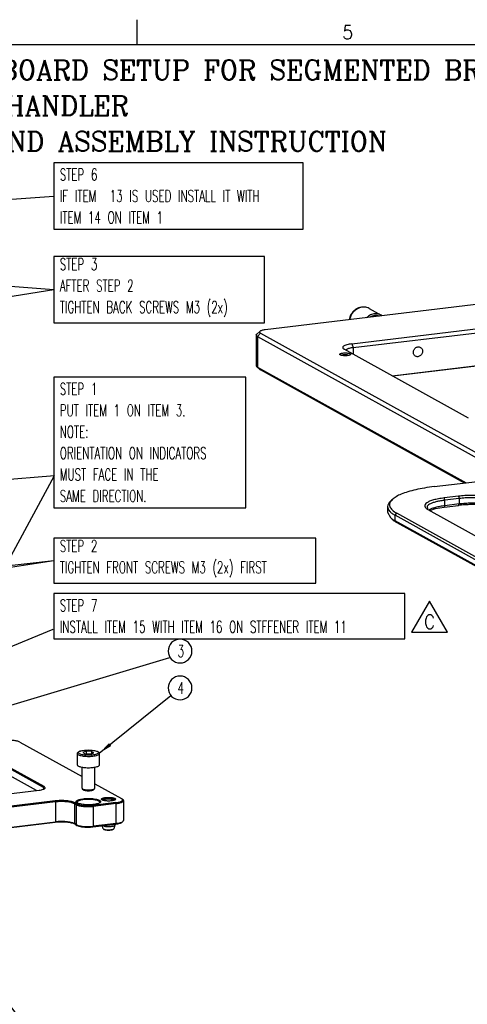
# Model space of a CAD drawing. Header units: inches. Extents: x -399 to 442, y -299 to 295.
# Tile 58 of 134: x -8 to 105, y 46 to 295. Entities that reach past the tile are written whole.
import ezdxf

# ---------------------------------------------------------------- set-up
doc = ezdxf.new("R2010")
doc.units = ezdxf.units.IN
doc.layers.add('1', color=7, linetype='Continuous')
doc.styles.add('CONVERTER_11', font='txt.shx', dxfattribs={"width": 0.9})
doc.styles.add('CONVERTER_12', font='complex.shx', dxfattribs={"width": 0.973})
doc.styles.add('CONVERTER_13', font='txt.shx', dxfattribs={"width": 0.63})
doc.dimstyles.get("Standard").update_dxf_attribs({"dimtxt": 0.18, "dimasz": 0.18, "dimexe": 0.18, "dimexo": 0.0625, "dimgap": 0.09, "dimtad": 0, "dimtih": 1, "dimtoh": 1, "dimdec": 4, "dimzin": 0, "dimdsep": 46, "dimtxsty": 'Standard', "dimcen": 0.09, "dimadec": 0, "dimazin": 0, "dimtfac": 1, "dimtdec": 4, "dimtofl": 0, "dimtmove": 0, "dimatfit": 3, "dimfxl": 1, "dimtolj": 1, "dimtzin": 0, "dimarcsym": 0})

# ---------------------------------------------------------------- blocks, each defined once
blk = doc.blocks.new('REV_TRIANGLE__3', base_point=(95.56, 142.79))
at = {"layer": '1', "color": 3, "linetype": 'Continuous'}
for p, q in [((95.56, 148.04), (91.01, 140.17)), ((100.11, 140.17), (95.56, 148.04)), ((91.01, 140.17), (100.11, 140.17))]:
    blk.add_line(p, q, dxfattribs=at)
at = {"layer": '1', "color": 3, "insert": (95.56, 142.79), "char_height": 3.5, "attachment_point": 5, "line_spacing_factor": 0.90036, "style": 'CONVERTER_11'}
blk.add_mtext('C', dxfattribs=at)
blk = doc.blocks.new('0515-0488_6__63', base_point=(8.47, 125.26))
at = {"color": 7, "linetype": 'Continuous'}
for p, q in [((8.47, 136.99), (8.54, 137.11)), ((8.47, 136.99), (8.47, 133.42)), ((8.54, 137.11), (8.56, 137.18)), ((8.56, 137.18), (8.64, 137.29)), ((8.64, 137.29), (8.73, 137.46)), ((8.73, 137.46), (8.84, 137.52)), ((8.84, 137.52), (9.06, 137.64)), ((9.06, 137.64), (9.25, 137.72)), ((9.25, 137.72), (9.37, 137.79)), ((9.37, 137.79), (10.31, 137.99)), ((11.24, 137.69), (10.24, 137.32)), ((10.24, 137.32), (10.97, 136.91)), ((10.31, 137.99), (11.45, 138.1)), ((10.97, 136.91), (12.7, 136.87)), ((12.96, 137.65), (11.24, 137.69)), ((11.24, 137.69), (11.24, 136.91)), ((11.45, 138.1), (12.65, 138.09)), ((12.65, 138.09), (13.77, 137.97)), ((12.7, 136.87), (13.69, 137.24)), ((13.69, 137.24), (12.96, 137.65)), ((12.96, 137.65), (12.96, 136.97)), ((13.77, 137.97), (14.67, 137.75)), ((14.67, 137.75), (14.88, 137.64)), ((14.88, 137.64), (15.27, 137.4)), ((15.27, 137.4), (15.38, 137.18)), ((15.38, 137.18), (15.4, 137.08)), ((15.4, 137.08), (15.47, 136.99)), ((15.47, 133.42), (15.47, 136.99)), ((9.97, 126.03), (9.97, 132.69)), ((13.97, 126.03), (13.97, 132.69)), ((10.04, 125.89), (10.38, 125.58)), ((13.89, 125.89), (13.56, 125.58)), ((13.89, 125.89), (13.97, 126.03))]:
    blk.add_line(p, q, dxfattribs=at)
for points, knots in [([(8.47, 136.99), (8.47, 136.98), (8.47, 136.96), (8.47, 136.94), (8.48, 136.93)], [0, 0, 0, 0, 0.03028362, 0.06103105, 0.06103105, 0.06103105, 0.06103105]), ([(8.47, 133.42), (8.49, 133.35), (8.55, 133.17), (8.85, 132.99), (9.26, 132.83), (9.82, 132.69), (10.47, 132.59), (11.2, 132.53), (11.97, 132.5), (12.73, 132.53), (13.46, 132.59), (14.12, 132.69), (14.67, 132.83), (15.08, 132.99), (15.39, 133.17), (15.44, 133.35), (15.47, 133.42)], [0, 0, 0, 0, 0.219847, 0.54182, 0.992791, 1.565248, 2.237587, 2.980384, 3.759537, 4.538691, 5.281487, 5.953826, 6.526282, 6.977252, 7.299224, 7.519071, 7.519071, 7.519071, 7.519071]), ([(9.97, 126.03), (9.97, 126), (9.98, 125.95), (10.02, 125.91), (10.04, 125.89)], [0, 0, 0, 0, 0.0723654, 0.1602327, 0.1602327, 0.1602327, 0.1602327]), ([(10.04, 125.89), (10.1, 125.85), (10.24, 125.75), (10.52, 125.67), (10.88, 125.59), (11.14, 125.56), (11.28, 125.54)], [0, 0, 0, 0, 0.213034, 0.508653, 0.878258, 1.30502, 1.30502, 1.30502, 1.30502]), ([(10.38, 125.58), (10.43, 125.54), (10.54, 125.46), (10.78, 125.39), (11.07, 125.33), (11.29, 125.3), (11.4, 125.29)], [0, 0, 0, 0, 0.175753, 0.419638, 0.724561, 1.076639, 1.076639, 1.076639, 1.076639]), ([(11.28, 125.54), (11.46, 125.53), (11.82, 125.5), (12.36, 125.51), (12.86, 125.56), (13.3, 125.64), (13.65, 125.73), (13.82, 125.84), (13.89, 125.89)], [0, 0, 0, 0, 0.536404, 1.083191, 1.60216, 2.0577, 2.42066, 2.674262, 2.674262, 2.674262, 2.674262]), ([(11.4, 125.29), (11.55, 125.28), (11.85, 125.26), (12.29, 125.27), (12.71, 125.3), (13.07, 125.37), (13.36, 125.44), (13.5, 125.54), (13.56, 125.58)], [0, 0, 0, 0, 0.442535, 0.893636, 1.321787, 1.697609, 1.997051, 2.206272, 2.206272, 2.206272, 2.206272])]:
    blk.add_open_spline(points, degree=3, knots=knots, dxfattribs=at)
at = {"color": 1, "linetype": 'Continuous'}
for points, knots in [([(8.48, 136.93), (8.53, 136.85), (8.66, 136.64), (9.09, 136.47), (9.66, 136.29), (10.39, 136.17), (11.21, 136.1), (12.08, 136.08), (12.95, 136.11), (13.75, 136.2), (14.44, 136.33), (14.96, 136.51), (15.36, 136.7), (15.44, 136.91), (15.47, 136.99)], [0, 0, 0, 0, 0.285595, 0.727665, 1.334892, 2.08117, 2.924788, 3.815428, 4.698959, 5.521813, 6.235418, 6.801267, 7.199408, 7.455861, 7.455861, 7.455861, 7.455861]), ([(15.17, 137.28), (15.14, 137.36), (15.06, 137.55), (14.68, 137.72), (14.19, 137.89), (13.53, 138.01), (12.78, 138.09), (11.97, 138.12), (11.16, 138.09), (10.4, 138.01), (9.75, 137.89), (9.24, 137.72), (8.9, 137.55), (8.72, 137.28), (8.9, 137.01), (9.24, 136.84), (9.75, 136.67), (10.4, 136.55), (11.16, 136.47), (11.97, 136.44), (12.78, 136.47), (13.53, 136.55), (14.19, 136.67), (14.68, 136.84), (15.06, 137.01), (15.14, 137.2), (15.17, 137.28)], [0, 0, 0, 0, 0.240498, 0.617454, 1.154144, 1.829828, 2.60603, 3.434731, 4.263433, 5.039635, 5.715319, 6.252009, 6.628965, 6.869463, 7.109961, 7.486917, 8.023607, 8.699291, 9.475493, 10.304194, 11.132896, 11.909098, 12.584782, 13.121472, 13.498428, 13.738926, 13.738926, 13.738926, 13.738926])]:
    blk.add_open_spline(points, degree=3, knots=knots, dxfattribs=at)
blk = doc.blocks.new('dowel_pin_4x8_DIN6325_1_1_1__69', base_point=(16.37, 112.82))
at = {"color": 7, "linetype": 'Continuous'}
for p, q in [((16.47, 122.28), (16.45, 122.27)), ((16.47, 122.28), (16.93, 122.48)), ((16.47, 122.28), (16.47, 122.28)), ((16.93, 122.48), (17.02, 122.51)), ((17.02, 122.51), (17.38, 122.6)), ((17.38, 122.6), (17.7, 122.66)), ((17.7, 122.66), (17.96, 122.69)), ((17.96, 122.69), (18.19, 122.71)), ((18.19, 122.71), (18.4, 122.71)), ((18.4, 122.71), (18.63, 122.7)), ((18.63, 122.7), (18.88, 122.67)), ((18.88, 122.67), (19.19, 122.61)), ((19.19, 122.61), (19.61, 122.51)), ((19.61, 122.51), (20.12, 122.29)), ((20.17, 122.26), (20.12, 122.29)), ((16.65, 113.26), (16.37, 114.24)), ((16.51, 114.26), (16.78, 114.15)), ((17.06, 113), (16.98, 113.03)), ((17.15, 112.97), (17.06, 113)), ((17.39, 112.92), (17.15, 112.97)), ((17.69, 112.87), (17.39, 112.92)), ((17.94, 112.83), (17.69, 112.87)), ((18.15, 112.82), (17.94, 112.83)), ((18.36, 112.82), (18.15, 112.82)), ((18.56, 112.82), (18.36, 112.82)), ((18.79, 112.85), (18.56, 112.82)), ((19.05, 112.89), (18.79, 112.85)), ((19.4, 112.95), (19.05, 112.89)), ((19.47, 112.97), (19.4, 112.95)), ((19.68, 113.04), (19.47, 112.97)), ((20.31, 114.44), (19.98, 113.26)), ((20.31, 114.48), (20.31, 114.71)), ((20.31, 114.44), (20.31, 114.48))]:
    blk.add_line(p, q, dxfattribs=at)
for points, knots in [([(20.12, 122.29), (20.09, 122.31), (20.02, 122.35), (19.95, 122.37), (19.91, 122.39)], [0, 0, 0, 0, 0.1093063, 0.2346924, 0.2346924, 0.2346924, 0.2346924]), ([(16.65, 113.26), (16.68, 113.21), (16.76, 113.1), (16.89, 113.06), (16.97, 113.03)], [0, 0, 0, 0, 0.1535303, 0.3984053, 0.3984053, 0.3984053, 0.3984053]), ([(16.78, 114.15), (16.87, 114.12), (17.07, 114.07), (17.4, 114.02), (17.76, 113.98), (18.01, 113.97), (18.14, 113.96)], [0, 0, 0, 0, 0.289088, 0.622087, 0.987885, 1.373685, 1.373685, 1.373685, 1.373685]), ([(16.97, 113.03), (17.07, 113), (17.29, 112.94), (17.65, 112.89), (18.06, 112.85), (18.49, 112.85), (18.9, 112.88), (19.17, 112.92), (19.3, 112.94)], [0, 0, 0, 0, 0.312114, 0.689171, 1.108659, 1.54427, 1.968339, 2.354167, 2.354167, 2.354167, 2.354167]), ([(18.14, 113.96), (18.31, 113.96), (18.66, 113.96), (19.15, 114), (19.59, 114.07), (19.93, 114.17), (20.19, 114.27), (20.27, 114.39), (20.31, 114.44)], [0, 0, 0, 0, 0.5267, 1.030596, 1.47955, 1.846506, 2.11385, 2.284922, 2.284922, 2.284922, 2.284922]), ([(19.3, 112.94), (19.37, 112.95), (19.5, 112.98), (19.62, 113.02), (19.68, 113.04)], [0, 0, 0, 0, 0.2112088, 0.3936945, 0.3936945, 0.3936945, 0.3936945]), ([(19.68, 113.04), (19.75, 113.07), (19.88, 113.11), (19.95, 113.21), (19.98, 113.26)], [0, 0, 0, 0, 0.2299722, 0.3761507, 0.3761507, 0.3761507, 0.3761507])]:
    blk.add_open_spline(points, degree=3, knots=knots, dxfattribs=at)
blk = doc.blocks.new('N2390-20310_plate__71', base_point=(-318.01, 84.09))
at = {"color": 7, "linetype": 'Continuous'}
for p, q in [((-2.21, 126.27), (-62.22, 159.58)), ((-1.99, 126.54), (-62, 159.85)), ((-9.67, 140.6), (9.97, 129.7)), ((-4.41, 125.32), (-24.61, 136.53)), ((13.97, 127.48), (22.41, 122.8)), ((-49.89, 119.83), (-3.56, 125.42)), ((-1.93, 125.98), (-2.02, 125.84)), ((1.45, 122.03), (-65.86, 113.9)), ((1.56, 121.73), (-65.76, 113.6)), ((8.13, 120.84), (7.54, 121.16)), ((8.36, 121.1), (7.77, 121.43)), ((8.4, 121.46), (8.41, 121.45)), ((20.59, 121.51), (13.34, 120.63)), ((20.7, 121.21), (13.45, 120.33)), ((15.52, 121.45), (15.56, 121.52)), ((16.32, 122.32), (16.31, 122.33)), ((20.31, 122.37), (20.31, 122.32)), ((22.41, 122.8), (22.62, 122.65)), ((22.62, 122.65), (22.86, 122.43)), ((22.9, 122.39), (22.63, 122.59)), ((22.97, 122.28), (22.63, 122.59)), ((22.86, 122.43), (22.9, 122.39)), ((22.9, 122.39), (22.97, 122.28)), ((23.01, 122.15), (23.01, 115.87)), ((1.45, 115.27), (-101.14, 102.88)), ((-101.04, 103.07), (1.56, 115.45)), ((20.7, 114.93), (13.45, 114.06)), ((22.62, 115.37), (22.86, 115.59)), ((8.13, 114.56), (7.54, 114.89)), ((7.77, 114.67), (8.36, 114.34)), ((13.34, 113.87), (20.59, 114.75))]:
    blk.add_line(p, q, dxfattribs=at)
at = {"color": 1, "linetype": 'Continuous'}
for p, q in [((-2.21, 126.27), (-1.99, 126.54)), ((-2.21, 126.27), (-2.21, 125.75)), ((1.56, 121.73), (1.45, 122.03)), ((1.56, 121.73), (1.56, 115.45)), ((7.77, 121.43), (7.54, 121.16)), ((7.54, 121.16), (7.54, 114.89)), ((8.13, 120.84), (8.36, 121.1)), ((20.7, 121.21), (20.59, 121.51)), ((20.7, 114.93), (20.7, 121.21)), ((8.13, 120.84), (8.13, 114.56)), ((13.34, 120.63), (13.45, 120.33)), ((13.45, 120.33), (13.45, 114.06)), ((1.56, 115.45), (1.45, 115.27)), ((20.59, 114.75), (20.7, 114.93)), ((7.77, 114.67), (7.54, 114.89)), ((8.13, 114.56), (8.36, 114.34)), ((13.45, 114.06), (13.34, 113.87))]:
    blk.add_line(p, q, dxfattribs=at)
at = {"color": 7, "linetype": 'Continuous'}
for points, knots in [([(-9.67, 140.6), (-9.8, 140.66), (-10.07, 140.79), (-10.56, 140.92), (-11.15, 141.03), (-11.8, 141.11), (-12.51, 141.16), (-13.23, 141.17), (-13.95, 141.15), (-14.42, 141.1), (-14.66, 141.07)], [0, 0, 0, 0, 0.408714, 0.91946, 1.518504, 2.186416, 2.900094, 3.634203, 4.362449, 5.058812, 5.058812, 5.058812, 5.058812]), ([(-3.56, 125.42), (-3.32, 125.45), (-2.88, 125.52), (-2.31, 125.67), (-1.92, 125.85), (-1.65, 126.07), (-1.72, 126.39), (-1.89, 126.48), (-1.99, 126.54)], [0, 0, 0, 0, 0.725212, 1.320822, 1.758327, 2.040604, 2.263082, 2.593153, 2.593153, 2.593153, 2.593153]), ([(-1.93, 125.98), (-1.96, 126.03), (-2.01, 126.16), (-2.14, 126.23), (-2.21, 126.27)], [0, 0, 0, 0, 0.1720874, 0.4143323, 0.4143323, 0.4143323, 0.4143323]), ([(7.77, 121.43), (7.61, 121.51), (7.26, 121.67), (6.63, 121.84), (5.9, 121.98), (5.07, 122.08), (4.17, 122.14), (3.26, 122.15), (2.34, 122.12), (1.75, 122.06), (1.45, 122.03)], [0, 0, 0, 0, 0.517704, 1.164649, 1.923439, 2.769461, 3.673453, 4.603324, 5.525769, 6.407828, 6.407828, 6.407828, 6.407828]), ([(7.54, 121.16), (7.39, 121.23), (7.06, 121.39), (6.47, 121.55), (5.77, 121.68), (4.98, 121.78), (4.14, 121.83), (3.27, 121.84), (2.4, 121.81), (1.84, 121.76), (1.56, 121.73)], [0, 0, 0, 0, 0.490457, 1.103352, 1.822205, 2.6237, 3.480113, 4.361043, 5.234939, 6.070574, 6.070574, 6.070574, 6.070574]), ([(15.82, 121.83), (15.79, 121.91), (15.71, 122.12), (15.32, 122.32), (14.81, 122.51), (14.12, 122.66), (13.31, 122.77), (12.42, 122.82), (11.51, 122.82), (10.63, 122.77), (9.82, 122.66), (9.13, 122.51), (8.6, 122.32), (8.25, 122.12), (8.07, 121.83), (8.25, 121.53), (8.6, 121.33), (9.13, 121.14), (9.82, 120.99), (10.63, 120.88), (11.51, 120.83), (12.42, 120.83), (13.31, 120.88), (14.12, 120.99), (14.81, 121.14), (15.32, 121.33), (15.71, 121.53), (15.79, 121.74), (15.82, 121.83)], [0, 0, 0, 0, 0.263405, 0.661863, 1.224949, 1.937694, 2.767062, 3.670056, 4.598189, 5.501183, 6.330551, 7.043297, 7.606382, 8.00484, 8.268245, 8.53165, 8.930109, 9.493193, 10.205939, 11.035307, 11.938301, 12.866434, 13.769428, 14.598796, 15.311541, 15.874627, 16.273085, 16.53649, 16.53649, 16.53649, 16.53649]), ([(8.36, 121.1), (8.48, 121.05), (8.76, 120.92), (9.25, 120.79), (9.83, 120.67), (10.49, 120.59), (11.19, 120.55), (11.92, 120.54), (12.64, 120.56), (13.11, 120.61), (13.34, 120.63)], [0, 0, 0, 0, 0.408714, 0.91946, 1.518504, 2.186416, 2.900094, 3.634203, 4.362449, 5.058812, 5.058812, 5.058812, 5.058812]), ([(15.56, 121.52), (15.55, 121.6), (15.54, 121.79), (15.23, 121.99), (14.8, 122.17), (14.21, 122.32), (13.5, 122.44), (12.7, 122.51), (11.86, 122.52), (11.02, 122.49), (10.24, 122.41), (9.56, 122.29), (9, 122.13), (8.62, 121.95), (8.35, 121.72), (8.38, 121.54), (8.4, 121.46)], [0, 0, 0, 0, 0.225733, 0.549278, 1.021399, 1.637135, 2.370888, 3.186375, 4.041159, 4.890039, 5.688227, 6.394533, 6.974919, 7.407732, 7.697193, 7.919493, 7.919493, 7.919493, 7.919493]), ([(20.56, 122.59), (20.54, 122.65), (20.49, 122.78), (20.22, 122.9), (19.88, 123.02), (19.41, 123.11), (18.88, 123.16), (18.31, 123.18), (17.74, 123.16), (17.21, 123.11), (16.75, 123.02), (16.39, 122.9), (16.15, 122.78), (16.03, 122.59), (16.15, 122.4), (16.39, 122.28), (16.75, 122.16), (17.21, 122.08), (17.74, 122.02), (18.31, 122), (18.88, 122.02), (19.41, 122.08), (19.88, 122.16), (20.22, 122.28), (20.49, 122.4), (20.54, 122.54), (20.56, 122.59)], [0, 0, 0, 0, 0.1691, 0.434148, 0.811507, 1.286598, 1.832365, 2.415046, 2.997726, 3.543493, 4.018584, 4.395944, 4.660991, 4.830091, 4.999191, 5.264239, 5.641599, 6.116689, 6.662456, 7.245137, 7.827817, 8.373584, 8.848675, 9.226035, 9.491082, 9.660182, 9.660182, 9.660182, 9.660182]), ([(17.2, 122.78), (17.07, 122.76), (16.84, 122.71), (16.57, 122.61), (16.35, 122.5), (16.32, 122.38), (16.31, 122.33)], [0, 0, 0, 0, 0.391098, 0.697059, 0.909144, 1.048009, 1.048009, 1.048009, 1.048009]), ([(20.31, 122.37), (20.29, 122.41), (20.22, 122.54), (19.97, 122.64), (19.64, 122.75), (19.21, 122.82), (18.72, 122.86), (18.2, 122.87), (17.69, 122.85), (17.36, 122.8), (17.2, 122.78)], [0, 0, 0, 0, 0.160771, 0.414694, 0.770766, 1.212974, 1.714725, 2.243747, 2.765387, 3.245627, 3.245627, 3.245627, 3.245627]), ([(20.59, 121.51), (20.84, 121.55), (21.3, 121.61), (21.91, 121.76), (22.37, 121.95), (22.68, 122.14), (22.8, 122.44), (22.68, 122.58), (22.62, 122.65)], [0, 0, 0, 0, 0.755177, 1.394105, 1.890622, 2.237112, 2.473902, 2.73537, 2.73537, 2.73537, 2.73537]), ([(20.7, 121.21), (20.91, 121.24), (21.32, 121.3), (21.89, 121.42), (22.35, 121.57), (22.7, 121.74), (22.95, 121.92), (22.99, 122.08), (23.01, 122.15)], [0, 0, 0, 0, 0.65872, 1.240939, 1.729957, 2.115313, 2.397924, 2.605154, 2.605154, 2.605154, 2.605154]), ([(23.01, 122.15), (23, 122.17), (23, 122.22), (22.98, 122.26), (22.97, 122.28)], [0, 0, 0, 0, 0.0689936, 0.1419978, 0.1419978, 0.1419978, 0.1419978]), ([(8.13, 120.84), (8.26, 120.77), (8.56, 120.63), (9.08, 120.5), (9.7, 120.38), (10.4, 120.29), (11.15, 120.24), (11.93, 120.23), (12.7, 120.26), (13.2, 120.31), (13.45, 120.33)], [0, 0, 0, 0, 0.435962, 0.980757, 1.619738, 2.332178, 3.093434, 3.876483, 4.653279, 5.396066, 5.396066, 5.396066, 5.396066]), ([(7.77, 114.67), (7.61, 114.74), (7.26, 114.91), (6.63, 115.07), (5.9, 115.22), (5.07, 115.32), (4.17, 115.38), (3.26, 115.39), (2.34, 115.36), (1.75, 115.3), (1.45, 115.27)], [0, 0, 0, 0, 0.517704, 1.164649, 1.923439, 2.769461, 3.673453, 4.603324, 5.525769, 6.407828, 6.407828, 6.407828, 6.407828]), ([(7.54, 114.89), (7.39, 114.96), (7.06, 115.11), (6.47, 115.27), (5.77, 115.4), (4.98, 115.5), (4.14, 115.55), (3.27, 115.56), (2.4, 115.54), (1.84, 115.48), (1.56, 115.45)], [0, 0, 0, 0, 0.490457, 1.103352, 1.822205, 2.6237, 3.480113, 4.361043, 5.234939, 6.070574, 6.070574, 6.070574, 6.070574]), ([(20.59, 114.75), (20.82, 114.78), (21.25, 114.84), (21.83, 114.98), (22.29, 115.14), (22.52, 115.3), (22.62, 115.37)], [0, 0, 0, 0, 0.699416, 1.302289, 1.786952, 2.143446, 2.143446, 2.143446, 2.143446]), ([(20.7, 114.93), (20.94, 114.97), (21.4, 115.03), (22.02, 115.18), (22.51, 115.34), (22.76, 115.52), (22.86, 115.59)], [0, 0, 0, 0, 0.746043, 1.389106, 1.906079, 2.28634, 2.28634, 2.28634, 2.28634]), ([(22.86, 115.59), (22.9, 115.64), (22.98, 115.71), (23, 115.82), (23.01, 115.87)], [0, 0, 0, 0, 0.1757305, 0.3204587, 0.3204587, 0.3204587, 0.3204587]), ([(8.13, 114.56), (8.26, 114.5), (8.56, 114.36), (9.08, 114.22), (9.7, 114.1), (10.4, 114.01), (11.15, 113.96), (11.93, 113.95), (12.7, 113.98), (13.2, 114.03), (13.45, 114.06)], [0, 0, 0, 0, 0.435962, 0.980757, 1.619738, 2.332178, 3.093434, 3.876483, 4.653279, 5.396066, 5.396066, 5.396066, 5.396066]), ([(8.36, 114.34), (8.48, 114.28), (8.76, 114.15), (9.25, 114.02), (9.83, 113.91), (10.49, 113.83), (11.19, 113.79), (11.92, 113.78), (12.64, 113.8), (13.11, 113.85), (13.34, 113.87)], [0, 0, 0, 0, 0.408714, 0.91946, 1.518504, 2.186416, 2.900094, 3.634203, 4.362449, 5.058812, 5.058812, 5.058812, 5.058812])]:
    blk.add_open_spline(points, degree=3, knots=knots, dxfattribs=at)
blk = doc.blocks.new('N2390-20310__72', base_point=(-318.01, 84.09))
for name, p in [('N2390-20310_plate__71', (-318.01, 84.09)), ('dowel_pin_4x8_DIN6325_1_1_1__69', (16.37, 112.82))]:
    blk.add_blockref(name, p)
blk = doc.blocks.new('N2390-60310__73', base_point=(-318.01, 84.09))
for name, p in [('N2390-20310__72', (-318.01, 84.09)), ('0515-0488_6__63', (8.47, 125.26))]:
    blk.add_blockref(name, p)
blk = doc.blocks.new('N2494-90111__126', base_point=(-386.38, -319.12))
blk.add_blockref('N2390-60310__73', (-318.01, 84.09))
blk = doc.blocks.new('E6980-24991_2__305', base_point=(106.23, 185.31))
at = {"color": 7, "linetype": 'Continuous'}
for p, q in [((120.92, 221.15), (134.52, 222.79)), ((134.26, 222.93), (134.26, 222.76)), ((134.26, 222.93), (134.38, 222.87)), ((134.38, 222.87), (134.52, 222.79)), ((128.57, 218.13), (124.04, 217.59)), ((128.82, 217.41), (124.29, 216.87)), ((106.23, 214.85), (106.23, 213.11)), ((107.15, 216.58), (107.73, 217.12)), ((118.7, 215.02), (118.76, 214.05)), ((121.29, 214.21), (124.04, 214.69)), ((124.04, 214.69), (128.57, 215.24)), ((128.82, 215.68), (124.29, 215.13)), ((179.72, 195.29), (142.11, 216.16)), ((179.72, 193.55), (142.11, 214.42)), ((180.27, 195.93), (142.65, 216.81)), ((106.23, 213.11), (107.15, 211.38)), ((107.15, 211.38), (107.73, 210.84)), ((146.19, 191.24), (108.58, 212.12)), ((146.73, 191.88), (109.12, 212.76)), ((118.91, 213.94), (156.52, 193.06)), ((119.26, 213.75), (119.31, 213.79)), ((119.57, 213.58), (121.29, 214.21)), ((142.65, 213.91), (179.61, 193.4)), ((146.19, 189.5), (108.58, 210.38)), ((109.12, 209.86), (146.73, 188.99)), ((179.72, 193.55), (179.82, 193.48)), ((170.61, 191.74), (175.14, 192.28)), ((192.75, 190.47), (179.16, 188.83)), ((193.01, 189.75), (179.41, 188.11)), ((193.01, 190.33), (192.75, 190.47)), ((193.01, 189.75), (192.75, 190.47)), ((193.01, 190.33), (193.01, 189.75)), ((179.16, 185.93), (192.75, 187.57)), ((193.01, 188.01), (179.41, 186.37)), ((193.01, 188.01), (192.75, 187.57)), ((193.01, 187.43), (192.75, 187.57)), ((193.01, 188.01), (193.01, 187.43)), ((193.54, 187.5), (193.01, 187.43))]:
    blk.add_line(p, q, dxfattribs=at)
at = {"color": 1, "linetype": 'Continuous'}
for p, q in [((124.29, 216.87), (124.04, 217.59)), ((128.57, 218.13), (128.82, 217.41)), ((128.82, 217.41), (128.82, 215.68)), ((124.29, 215.13), (124.04, 214.69)), ((124.29, 215.13), (124.29, 216.87)), ((128.57, 215.24), (128.82, 215.68)), ((142.65, 216.81), (142.11, 216.16)), ((142.11, 216.16), (142.11, 214.42)), ((142.11, 214.42), (142.65, 213.91)), ((108.58, 212.12), (109.12, 212.76)), ((108.58, 210.38), (108.58, 212.12)), ((109.12, 209.86), (108.58, 210.38)), ((179.72, 195.29), (180.27, 195.93)), ((179.72, 195.29), (179.72, 193.55)), ((179.8, 193.47), (179.72, 193.55)), ((146.19, 191.24), (146.73, 191.88)), ((146.19, 189.5), (146.19, 191.24)), ((146.73, 188.99), (146.19, 189.5)), ((179.41, 188.11), (179.16, 188.83)), ((179.16, 185.93), (179.41, 186.37)), ((179.41, 186.37), (179.41, 188.11))]:
    blk.add_line(p, q, dxfattribs=at)
at = {"color": 7, "linetype": 'Continuous'}
for points, knots in [([(120.92, 221.15), (119.9, 221.02), (117.94, 220.76), (115.16, 220.21), (112.72, 219.58), (110.65, 218.85), (108.98, 218.1), (108.11, 217.42), (107.73, 217.12)], [0, 0, 0, 0, 3.095645, 5.93715, 8.475064, 10.670028, 12.497098, 13.954364, 13.954364, 13.954364, 13.954364]), ([(124.04, 217.59), (123.44, 217.51), (122.31, 217.35), (120.78, 217), (119.53, 216.59), (118.62, 216.12), (118.01, 215.61), (117.84, 214.95), (118.25, 214.34), (118.66, 214.09), (118.91, 213.94)], [0, 0, 0, 0, 1.808995, 3.397355, 4.716414, 5.737573, 6.470758, 7.019592, 7.627638, 8.483579, 8.483579, 8.483579, 8.483579]), ([(142.65, 216.81), (142.3, 216.97), (141.52, 217.34), (140.13, 217.71), (138.48, 218.02), (136.63, 218.25), (134.64, 218.38), (132.59, 218.4), (130.56, 218.34), (129.22, 218.2), (128.57, 218.13)], [0, 0, 0, 0, 1.155298, 2.599006, 4.292305, 6.18027, 8.1976, 10.27268, 12.331189, 14.299575, 14.299575, 14.299575, 14.299575]), ([(142.11, 216.16), (141.78, 216.32), (141.04, 216.66), (139.73, 217.01), (138.18, 217.31), (136.43, 217.52), (134.55, 217.64), (132.62, 217.67), (130.7, 217.61), (129.44, 217.48), (128.82, 217.41)], [0, 0, 0, 0, 1.089904, 2.451893, 4.049345, 5.830444, 7.733585, 9.691208, 11.633197, 13.490165, 13.490165, 13.490165, 13.490165]), ([(107.15, 216.58), (106.88, 216.32), (106.4, 215.83), (106.29, 215.15), (106.23, 214.85)], [0, 0, 0, 0, 1.098298, 2.002837, 2.002837, 2.002837, 2.002837]), ([(106.23, 214.85), (106.27, 214.61), (106.34, 214.09), (106.84, 213.38), (107.59, 212.7), (108.23, 212.32), (108.58, 212.12)], [0, 0, 0, 0, 0.719922, 1.545527, 2.545805, 3.754092, 3.754092, 3.754092, 3.754092]), ([(107.73, 217.12), (107.41, 216.78), (106.83, 216.17), (106.8, 214.79), (107.72, 213.62), (108.61, 213.07), (109.12, 212.76)], [0, 0, 0, 0, 1.348251, 2.464216, 3.785852, 5.591316, 5.591316, 5.591316, 5.591316]), ([(124.29, 216.87), (123.83, 216.81), (122.96, 216.69), (121.74, 216.44), (120.68, 216.15), (119.82, 215.82), (119.14, 215.47), (118.83, 215.15), (118.7, 215.02)], [0, 0, 0, 0, 1.380311, 2.634121, 3.735721, 4.665671, 5.414021, 5.987621, 5.987621, 5.987621, 5.987621]), ([(124.29, 215.13), (123.76, 215.06), (122.76, 214.92), (121.39, 214.61), (120.24, 214.27), (119.59, 213.94), (119.31, 213.79)], [0, 0, 0, 0, 1.598752, 3.019177, 4.222724, 5.184165, 5.184165, 5.184165, 5.184165]), ([(142.65, 213.91), (142.3, 214.07), (141.52, 214.44), (140.13, 214.81), (138.48, 215.13), (136.63, 215.35), (134.64, 215.48), (132.59, 215.51), (130.56, 215.44), (129.22, 215.3), (128.57, 215.24)], [0, 0, 0, 0, 1.155298, 2.599006, 4.292305, 6.18027, 8.1976, 10.27268, 12.331189, 14.299575, 14.299575, 14.299575, 14.299575]), ([(142.11, 214.42), (141.78, 214.58), (141.04, 214.93), (139.73, 215.27), (138.18, 215.57), (136.43, 215.78), (134.55, 215.91), (132.62, 215.93), (130.7, 215.87), (129.44, 215.74), (128.82, 215.68)], [0, 0, 0, 0, 1.089904, 2.451893, 4.049345, 5.830444, 7.733585, 9.691208, 11.633197, 13.490165, 13.490165, 13.490165, 13.490165]), ([(107.15, 211.38), (107.35, 211.2), (107.8, 210.82), (108.31, 210.53), (108.58, 210.38)], [0, 0, 0, 0, 0.812613, 1.747, 1.747, 1.747, 1.747]), ([(107.73, 210.84), (107.93, 210.67), (108.36, 210.3), (108.86, 210.01), (109.12, 209.86)], [0, 0, 0, 0, 0.793111, 1.705073, 1.705073, 1.705073, 1.705073]), ([(175.14, 192.28), (175.74, 192.37), (176.86, 192.52), (178.39, 192.87), (179.64, 193.28), (180.55, 193.75), (181.16, 194.26), (181.33, 194.93), (180.93, 195.53), (180.51, 195.78), (180.27, 195.93)], [0, 0, 0, 0, 1.808995, 3.397355, 4.716414, 5.737573, 6.470758, 7.019592, 7.627638, 8.483579, 8.483579, 8.483579, 8.483579]), ([(156.52, 193.06), (156.87, 192.9), (157.66, 192.53), (159.04, 192.17), (160.69, 191.85), (162.54, 191.62), (164.53, 191.49), (166.58, 191.47), (168.62, 191.53), (169.95, 191.67), (170.61, 191.74)], [0, 0, 0, 0, 1.155298, 2.599006, 4.292305, 6.18027, 8.1976, 10.27268, 12.331189, 14.299575, 14.299575, 14.299575, 14.299575]), ([(180.48, 193.7), (180.55, 193.83), (180.71, 194.08), (180.61, 194.56), (180.25, 194.96), (179.91, 195.17), (179.72, 195.29)], [0, 0, 0, 0, 0.440892, 0.852373, 1.358595, 2.026957, 2.026957, 2.026957, 2.026957]), ([(146.19, 191.24), (146.83, 190.93), (148.24, 190.24), (150.69, 189.5), (153.56, 188.82), (156.81, 188.27), (160.36, 187.86), (164.11, 187.59), (167.98, 187.48), (171.87, 187.53), (175.69, 187.71), (178.19, 187.98), (179.41, 188.11)], [0, 0, 0, 0, 2.124291, 4.692411, 7.664945, 10.983895, 14.578378, 18.368382, 22.267814, 26.187285, 30.036811, 33.728498, 33.728498, 33.728498, 33.728498]), ([(146.19, 189.5), (146.83, 189.19), (148.24, 188.5), (150.69, 187.76), (153.56, 187.08), (156.81, 186.53), (160.36, 186.12), (164.11, 185.85), (167.98, 185.74), (171.87, 185.79), (175.69, 185.98), (178.19, 186.24), (179.41, 186.37)], [0, 0, 0, 0, 2.124291, 4.692411, 7.664945, 10.983895, 14.578378, 18.368382, 22.267814, 26.187285, 30.036811, 33.728498, 33.728498, 33.728498, 33.728498]), ([(146.73, 191.88), (147.36, 191.58), (148.73, 190.91), (151.12, 190.18), (153.93, 189.52), (157.1, 188.99), (160.56, 188.59), (164.23, 188.33), (168, 188.21), (171.8, 188.26), (175.52, 188.44), (177.96, 188.7), (179.16, 188.83)], [0, 0, 0, 0, 2.073308, 4.579793, 7.480986, 10.720281, 14.228497, 17.927541, 21.733386, 25.55879, 29.315928, 32.919014, 32.919014, 32.919014, 32.919014]), ([(146.73, 188.99), (147.36, 188.68), (148.73, 188.01), (151.12, 187.28), (153.93, 186.62), (157.1, 186.09), (160.56, 185.69), (164.23, 185.43), (168, 185.32), (171.8, 185.36), (175.52, 185.55), (177.96, 185.8), (179.16, 185.93)], [0, 0, 0, 0, 2.073308, 4.579793, 7.480986, 10.720281, 14.228497, 17.927541, 21.733386, 25.55879, 29.315928, 32.919014, 32.919014, 32.919014, 32.919014])]:
    blk.add_open_spline(points, degree=3, knots=knots, dxfattribs=at)
blk = doc.blocks.new('E6980-24991_1__306', base_point=(425.99, 223.32))
at = {"color": 7, "linetype": 'Continuous'}
for p, q in [((425.99, 257.97), (428.34, 258.26)), ((432.36, 254.8), (431.86, 254.71)), ((436.89, 255.35), (432.36, 254.8)), ((437.15, 254.63), (432.93, 254.12)), ((460.77, 255.2), (498.38, 234.32)), ((437.15, 252.89), (435.51, 252.69)), ((436.11, 252.35), (436.89, 252.45)), ((488.05, 232.5), (450.44, 253.37)), ((488.05, 230.76), (450.44, 251.64)), ((488.59, 233.14), (450.98, 254.02)), ((450.98, 251.12), (487.97, 230.59)), ((498.38, 234.32), (499.77, 233.35)), ((500.35, 232.81), (499.77, 233.35)), ((488.73, 231.99), (488.05, 232.5)), ((488.05, 230.76), (488.13, 230.69)), ((488.79, 231.09), (488.73, 231.99)), ((501.27, 231.08), (501.27, 229.34)), ((478.36, 228.91), (478.93, 228.95)), ((478.93, 228.95), (483.46, 229.5)), ((500.35, 227.6), (499.77, 227.06)), ((486.58, 225.93), (484.23, 225.65)), ((486.83, 225.21), (485.34, 225.03)), ((487.86, 223.63), (491.61, 224.23)), ((488.41, 223.32), (491.24, 223.77))]:
    blk.add_line(p, q, dxfattribs=at)
at = {"color": 1, "linetype": 'Continuous'}
for p, q in [((432.52, 254.35), (432.36, 254.8)), ((437.15, 254.63), (436.89, 255.35)), ((437.15, 252.89), (437.15, 254.63)), ((437.15, 252.89), (436.89, 252.45)), ((450.98, 254.02), (450.44, 253.37)), ((450.44, 251.64), (450.44, 253.37)), ((450.98, 251.12), (450.44, 251.64)), ((488.59, 233.14), (488.05, 232.5)), ((488.05, 230.76), (488.05, 232.5)), ((488.12, 230.69), (488.05, 230.76)), ((486.83, 225.21), (486.58, 225.93)), ((486.83, 224.2), (486.83, 225.21))]:
    blk.add_line(p, q, dxfattribs=at)
at = {"color": 7, "linetype": 'Continuous'}
for points, knots in [([(460.77, 255.2), (460.14, 255.5), (458.77, 256.17), (456.38, 256.9), (453.57, 257.56), (450.4, 258.1), (446.94, 258.5), (443.27, 258.76), (439.5, 258.87), (435.7, 258.82), (431.98, 258.64), (429.54, 258.38), (428.34, 258.26)], [0, 0, 0, 0, 2.073308, 4.579793, 7.480986, 10.720281, 14.228497, 17.927541, 21.733386, 25.55879, 29.315928, 32.919014, 32.919014, 32.919014, 32.919014]), ([(450.98, 254.02), (450.63, 254.18), (449.84, 254.55), (448.46, 254.92), (446.81, 255.24), (444.96, 255.46), (442.97, 255.59), (440.92, 255.62), (438.88, 255.55), (437.55, 255.41), (436.89, 255.35)], [0, 0, 0, 0, 1.155298, 2.599006, 4.292305, 6.18027, 8.1976, 10.27268, 12.331189, 14.299575, 14.299575, 14.299575, 14.299575]), ([(450.44, 253.37), (450.11, 253.53), (449.36, 253.88), (448.05, 254.22), (446.5, 254.52), (444.75, 254.73), (442.88, 254.86), (440.94, 254.88), (439.02, 254.82), (437.76, 254.69), (437.15, 254.63)], [0, 0, 0, 0, 1.089904, 2.451893, 4.049345, 5.830444, 7.733585, 9.691208, 11.633197, 13.490165, 13.490165, 13.490165, 13.490165]), ([(450.98, 251.12), (450.63, 251.29), (449.84, 251.65), (448.46, 252.02), (446.81, 252.34), (444.96, 252.56), (442.97, 252.69), (440.92, 252.72), (438.88, 252.65), (437.55, 252.52), (436.89, 252.45)], [0, 0, 0, 0, 1.155298, 2.599006, 4.292305, 6.18027, 8.1976, 10.27268, 12.331189, 14.299575, 14.299575, 14.299575, 14.299575]), ([(450.44, 251.64), (450.11, 251.79), (449.36, 252.14), (448.05, 252.48), (446.5, 252.78), (444.75, 252.99), (442.88, 253.12), (440.94, 253.14), (439.02, 253.08), (437.76, 252.95), (437.15, 252.89)], [0, 0, 0, 0, 1.089904, 2.451893, 4.049345, 5.830444, 7.733585, 9.691208, 11.633197, 13.490165, 13.490165, 13.490165, 13.490165]), ([(483.46, 229.5), (484.06, 229.58), (485.19, 229.73), (486.72, 230.08), (487.97, 230.49), (488.88, 230.96), (489.49, 231.47), (489.66, 232.14), (489.25, 232.74), (488.84, 232.99), (488.59, 233.14)], [0, 0, 0, 0, 1.808995, 3.397355, 4.716414, 5.737573, 6.470758, 7.019592, 7.627638, 8.483579, 8.483579, 8.483579, 8.483579]), ([(486.58, 225.93), (487.82, 226.1), (490.16, 226.42), (493.42, 227.12), (496.15, 227.94), (498.3, 228.87), (499.81, 229.88), (500.7, 231.03), (500.67, 232.4), (500.09, 233.01), (499.77, 233.35)], [0, 0, 0, 0, 3.748286, 7.10046, 9.972148, 12.305334, 14.086116, 15.392512, 16.50122, 17.84183, 17.84183, 17.84183, 17.84183]), ([(486.83, 225.21), (487.87, 225.35), (489.85, 225.61), (492.66, 226.16), (495.14, 226.8), (497.25, 227.52), (498.96, 228.31), (500.2, 229.15), (501.08, 230.05), (501.21, 230.76), (501.27, 231.08)], [0, 0, 0, 0, 3.128094, 6.003946, 8.578846, 10.813749, 12.683306, 14.183729, 15.350891, 16.299191, 16.299191, 16.299191, 16.299191]), ([(501.27, 231.08), (501.21, 231.38), (501.1, 232.05), (500.62, 232.54), (500.35, 232.81)], [0, 0, 0, 0, 0.904538, 2.002836, 2.002836, 2.002836, 2.002836]), ([(491.24, 223.77), (492.2, 223.98), (494, 224.37), (496.4, 225.16), (498.35, 225.97), (499.34, 226.73), (499.77, 227.06)], [0, 0, 0, 0, 2.952317, 5.496645, 7.592801, 9.232115, 9.232115, 9.232115, 9.232115]), ([(491.61, 224.23), (492.59, 224.44), (494.43, 224.84), (496.89, 225.65), (498.89, 226.48), (499.91, 227.26), (500.35, 227.6)], [0, 0, 0, 0, 3.024913, 5.631805, 7.779505, 9.45913, 9.45913, 9.45913, 9.45913]), ([(500.35, 227.6), (500.62, 227.87), (501.1, 228.36), (501.21, 229.03), (501.27, 229.34)], [0, 0, 0, 0, 1.098298, 2.002837, 2.002837, 2.002837, 2.002837])]:
    blk.add_open_spline(points, degree=3, knots=knots, dxfattribs=at)
blk = doc.blocks.new('handles__307', base_point=(106.23, 185.31))
for name, p in [('E6980-24991_1__306', (425.99, 223.32)), ('E6980-24991_2__305', (106.23, 185.31))]:
    blk.add_blockref(name, p)
blk = doc.blocks.new('E2812-23753-0__324', base_point=(94.15, 273.79))
at = {"color": 7, "linetype": 'Continuous'}
for p, q in [((98.21, 277.72), (97.96, 277.73)), ((94.33, 274.66), (94.15, 273.79))]:
    blk.add_line(p, q, dxfattribs=at)
for points, knots in [([(97.96, 277.73), (97.66, 277.67), (97.07, 277.56), (96.24, 277.13), (95.49, 276.55), (95.11, 276.05), (94.91, 275.8)], [0, 0, 0, 0, 0.891973, 1.810566, 2.75241, 3.709915, 3.709915, 3.709915, 3.709915]), ([(94.91, 275.8), (94.79, 275.62), (94.56, 275.26), (94.41, 274.86), (94.33, 274.66)], [0, 0, 0, 0, 0.6426, 1.284273, 1.284273, 1.284273, 1.284273])]:
    blk.add_open_spline(points, degree=3, knots=knots, dxfattribs=at)
blk = doc.blocks.new('bearing_HK0509__325', base_point=(94.29, 273.81))
at = {"color": 7, "linetype": 'Continuous'}
for p, q in [((100.44, 277.35), (104.24, 275.24)), ((94.29, 273.81), (94.33, 274.11)), ((99.63, 274.46), (100.18, 274.93)), ((104.41, 275.14), (104.51, 275.05))]:
    blk.add_line(p, q, dxfattribs=at)
for points, knots in [([(100.44, 277.35), (100.2, 277.46), (99.72, 277.68), (98.93, 277.81), (98.12, 277.77), (97.31, 277.56), (96.54, 277.18), (95.84, 276.66), (95.23, 276.01), (94.92, 275.51), (94.77, 275.25)], [0, 0, 0, 0, 0.782593, 1.574219, 2.382237, 3.211112, 4.061858, 4.932132, 5.816789, 6.708732, 6.708732, 6.708732, 6.708732]), ([(94.77, 275.25), (94.68, 275.07), (94.5, 274.7), (94.38, 274.31), (94.33, 274.11)], [0, 0, 0, 0, 0.613644, 1.224293, 1.224293, 1.224293, 1.224293]), ([(104.24, 275.24), (104.03, 275.33), (103.62, 275.53), (102.93, 275.67), (102.23, 275.69), (101.52, 275.56), (100.82, 275.32), (100.39, 275.06), (100.18, 274.93)], [0, 0, 0, 0, 0.684809, 1.37573, 2.077998, 2.795282, 3.529293, 4.279692, 4.279692, 4.279692, 4.279692]), ([(104.41, 275.14), (104.38, 275.15), (104.33, 275.19), (104.27, 275.22), (104.24, 275.24)], [0, 0, 0, 0, 0.0977153, 0.1954122, 0.1954122, 0.1954122, 0.1954122])]:
    blk.add_open_spline(points, degree=3, knots=knots, dxfattribs=at)
blk = doc.blocks.new('24791-0S111__326', base_point=(100.63, 274.58))
at = {"color": 7, "linetype": 'Continuous'}
for p, q in [((100.67, 274.61), (100.63, 274.58)), ((103.66, 274.94), (103.62, 274.96))]:
    blk.add_line(p, q, dxfattribs=at)
blk.add_open_spline([(103.62, 274.96), (103.38, 275.03), (102.9, 275.16), (102.13, 275.14), (101.37, 274.97), (100.9, 274.73), (100.67, 274.61)], degree=3, knots=[0, 0, 0, 0, 0.738901, 1.492656, 2.266523, 3.062027, 3.062027, 3.062027, 3.062027], dxfattribs=at)
blk = doc.blocks.new('bearing_assy1_4__327', base_point=(94.15, 273.79))
for name, p in [('E2812-23753-0__324', (94.15, 273.79)), ('bearing_HK0509__325', (94.29, 273.81)), ('24791-0S111__326', (100.63, 274.58))]:
    blk.add_blockref(name, p)
blk = doc.blocks.new('bearings__338', base_point=(94.15, 152.05))
blk.add_blockref('bearing_assy1_4__327', (94.15, 273.79))
blk = doc.blocks.new('E6980-24110__339', base_point=(64.87, 148.3))
at = {"color": 7, "linetype": 'Continuous'}
for p, q in [((197.94, 286.32), (67.61, 270.59)), ((94.97, 266.19), (135.75, 271.11)), ((64.87, 268.92), (65.02, 269.2)), ((64.87, 268.92), (64.87, 259.26)), ((65.98, 270.1), (65.02, 269.2)), ((65.25, 268.48), (262.02, 159.27)), ((66.16, 269.56), (262.93, 160.34)), ((95.39, 264.99), (136.18, 269.91)), ((131.72, 242.73), (92.55, 264.47)), ((93.32, 264.4), (93.16, 264.13)), ((91.95, 262.62), (91.76, 262.54)), ((93.99, 262.54), (93.72, 262.64)), ((65.02, 258.98), (65.98, 258.09)), ((65.02, 258.98), (65.25, 258.82)), ((65.25, 258.82), (130.94, 222.36)), ((65.98, 258.09), (66.16, 257.97)), ((130.42, 222.3), (66.16, 257.97)), ((107.66, 256.08), (136.18, 259.53)), ((136.07, 259.34), (107.91, 255.94))]:
    blk.add_line(p, q, dxfattribs=at)
at = {"color": 1, "linetype": 'Continuous'}
for p, q in [((66.16, 269.56), (65.25, 268.48)), ((65.25, 268.48), (65.25, 258.82)), ((94.97, 266.19), (95.39, 264.99)), ((95.39, 264.99), (95.39, 262.89)), ((65.25, 258.82), (66.16, 257.97))]:
    blk.add_line(p, q, dxfattribs=at)
at = {"color": 7, "linetype": 'Continuous'}
for points, knots in [([(67.61, 270.59), (67.42, 270.57), (67.08, 270.52), (66.62, 270.4), (66.25, 270.28), (66.06, 270.15), (65.98, 270.1)], [0, 0, 0, 0, 0.559527, 1.041822, 1.429551, 1.714747, 1.714747, 1.714747, 1.714747]), ([(64.87, 268.92), (64.9, 268.84), (64.96, 268.65), (65.14, 268.54), (65.25, 268.48)], [0, 0, 0, 0, 0.2433092, 0.5953522, 0.5953522, 0.5953522, 0.5953522]), ([(65.98, 270.1), (65.95, 270.05), (65.87, 269.98), (65.87, 269.81), (65.98, 269.66), (66.09, 269.6), (66.16, 269.56)], [0, 0, 0, 0, 0.1657731, 0.3029838, 0.4654812, 0.687467, 0.687467, 0.687467, 0.687467]), ([(94.97, 266.19), (94.69, 266.15), (94.16, 266.08), (93.43, 265.91), (92.84, 265.72), (92.41, 265.5), (92.13, 265.26), (92.05, 264.94), (92.24, 264.66), (92.44, 264.54), (92.55, 264.47)], [0, 0, 0, 0, 0.8533, 1.602526, 2.224723, 2.706402, 3.052244, 3.311128, 3.597943, 4.001688, 4.001688, 4.001688, 4.001688]), ([(95.39, 264.99), (95.17, 264.96), (94.74, 264.9), (94.16, 264.76), (93.69, 264.62), (93.43, 264.47), (93.32, 264.4)], [0, 0, 0, 0, 0.682643, 1.282026, 1.779785, 2.165128, 2.165128, 2.165128, 2.165128]), ([(116.56, 265.08), (116.44, 265.13), (116.19, 265.24), (115.77, 265.25), (115.35, 265.13), (114.98, 264.89), (114.67, 264.56), (114.44, 264.16), (114.33, 263.73), (114.33, 263.28), (114.45, 262.87), (114.68, 262.52), (115, 262.26), (115.38, 262.13), (115.8, 262.12), (116.21, 262.24), (116.59, 262.47), (116.9, 262.8), (117.12, 263.2), (117.24, 263.64), (117.24, 264.08), (117.12, 264.49), (116.89, 264.85), (116.67, 265), (116.56, 265.08)], [0, 0, 0, 0, 0.399904, 0.808932, 1.232868, 1.672451, 2.123616, 2.579023, 3.030188, 3.469771, 3.893707, 4.302734, 4.702639, 5.102543, 5.511571, 5.935506, 6.375089, 6.826255, 7.281662, 7.732827, 8.17241, 8.596345, 9.005373, 9.405278, 9.405278, 9.405278, 9.405278]), ([(94.62, 262.88), (94.6, 262.93), (94.55, 263.05), (94.31, 263.14), (94, 263.24), (93.58, 263.3), (93.12, 263.33), (92.63, 263.33), (92.17, 263.3), (91.75, 263.24), (91.43, 263.14), (91.21, 263.05), (91.09, 262.88), (91.21, 262.71), (91.43, 262.62), (91.75, 262.52), (92.17, 262.46), (92.63, 262.43), (93.12, 262.43), (93.58, 262.46), (94, 262.52), (94.31, 262.62), (94.55, 262.71), (94.6, 262.83), (94.62, 262.88)], [0, 0, 0, 0, 0.145974, 0.383812, 0.72424, 1.149027, 1.62833, 2.126432, 2.605735, 3.030522, 3.370949, 3.608789, 3.754762, 3.900735, 4.138574, 4.479001, 4.903789, 5.383092, 5.881194, 6.360497, 6.785284, 7.125711, 7.36355, 7.509524, 7.509524, 7.509524, 7.509524]), ([(93.3, 262.7), (93.18, 262.71), (92.94, 262.73), (92.59, 262.72), (92.25, 262.69), (92.05, 262.64), (91.95, 262.62)], [0, 0, 0, 0, 0.359886, 0.725241, 1.06679, 1.35783, 1.35783, 1.35783, 1.35783]), ([(93.72, 262.64), (93.65, 262.65), (93.52, 262.68), (93.38, 262.69), (93.3, 262.7)], [0, 0, 0, 0, 0.1996933, 0.4223456, 0.4223456, 0.4223456, 0.4223456]), ([(64.87, 259.26), (64.88, 259.21), (64.9, 259.11), (64.98, 259.03), (65.02, 258.98)], [0, 0, 0, 0, 0.1447238, 0.3204485, 0.3204485, 0.3204485, 0.3204485])]:
    blk.add_open_spline(points, degree=3, knots=knots, dxfattribs=at)
blk = doc.blocks.new('E6980-64110__340', base_point=(64.87, 148.3))
for name, p in [('E6980-24110__339', (64.87, 148.3)), ('bearings__338', (94.15, 152.05)), ('handles__307', (106.23, 185.31))]:
    blk.add_blockref(name, p)
blk = doc.blocks.new('N2494-90111__402', base_point=(64.87, -291.43))
blk.add_blockref('E6980-64110__340', (64.87, 148.3))
blk = doc.blocks.new('gen2', base_point=(303.75, 141.25))
blk.add_blockref('N2494-90111__402', (64.87, -291.43))
blk = doc.blocks.new('Drawing_Grid_Zones__403', base_point=(-392.4, -292.92))
at = {"layer": '1', "color": 4, "linetype": 'Continuous'}
blk.add_line((21.75, 294.73), (21.75, 288.38), dxfattribs=at)
at = {"layer": '1', "color": 4, "insert": (74.93, 291.55), "char_height": 3.5, "attachment_point": 5, "line_spacing_factor": 1.080432, "style": 'CONVERTER_11'}
blk.add_mtext('5', dxfattribs=at)
blk = doc.blocks.new('A1_Size_Verigy_Frame__405', base_point=(-392.4, -292.92))
at = {"layer": '1', "color": 7, "linetype": 'Continuous'}
blk.add_line((432.9, 288.38), (-389.4, 288.38), dxfattribs=at)
at = {"layer": '1'}
blk.add_blockref('Drawing_Grid_Zones__403', (-392.4, -292.92), dxfattribs=at)
blk = doc.blocks.new('gen1', base_point=(-147.5, 38.75))
at = {"layer": '1', "color": 1}
for points in [[(1.09, 323.3), (1.09, 302.3), (79.65, 302.3), (79.65, 323.3)], [(1.09, 293.78), (1.09, 272.78), (67.44, 272.78), (67.44, 293.78)], [(1.09, 255.7), (1.09, 214.45), (61.54, 214.45), (61.54, 255.7)], [(1.09, 204.95), (1.09, 190.7), (83.59, 190.7), (83.59, 204.95)], [(1.09, 187.45), (1.09, 173.2), (111.67, 173.2), (111.67, 187.45)]]:
    blk.add_lwpolyline(points, close=True, dxfattribs=at)
for points in [[(40.84, 165.55), (40.84, 165.55, 0.414214), (44.59, 169.3), (44.59, 169.3, 0.414214), (40.84, 173.05), (40.84, 173.05, 0.414214), (37.09, 169.3), (37.09, 169.3, 0.414214)], [(40.84, 153.92), (40.84, 153.92, 0.414214), (44.59, 157.67), (44.59, 157.67, 0.414214), (40.84, 161.42), (40.84, 161.42, 0.414214), (37.09, 157.67), (37.09, 157.67, 0.414214)]]:
    blk.add_lwpolyline(points, format="xyb", close=True, dxfattribs=at)
at = {"layer": '1', "color": 3}
blk.add_solid([(18.45, 140.27), (19.17, 139.37), (15.4, 137.08)], dxfattribs=at)
blk.add_blockref('N2494-90111__126', (-386.38, -319.12))
at = {"layer": '1', "xscale": 1.25, "yscale": 1.25, "zscale": 1.25}
blk.add_blockref('REV_TRIANGLE__3', (119.45, 178.49), dxfattribs=at)
at = {"layer": '1', "color": 1, "style": 'CONVERTER_13', "width": 0.63}
for s, p in [('3', (40.05, 167.43)), ('4', (40.05, 155.79))]:
    blk.add_text(s, height=3.75, dxfattribs=at).set_placement(p)
at = {"layer": '1', "color": 1, "attachment_point": 7, "line_spacing_factor": 1.080432}
for s, insert, char_height, style in [('PORT SCALE RF DUT BOARD SETUP FOR SEGMENTED BRIDGE ADAPTER FOR\\PSEIKO/SYNAX/TESEC HANDLER\\PPRODUCT OVERVIEW AND ASSEMBLY INSTRUCTION', (-108.75, 326.93), 6.25, 'CONVERTER_12'), ('STEP 6\\PIF ITEM  13 IS USED INSTALL IT WITH\\PITEM 14 ON ITEM 1', (2.96, 304.18), 3.75, 'CONVERTER_13'), ('STEP 3\\PAFTER STEP 2\\PTIGHTEN BACK SCREWS M3 (2x)', (2.96, 274.66), 3.75, 'CONVERTER_13'), ('STEP 1\\PPUT ITEM 1 ON ITEM 3.\\PNOTE: \\PORIENTATION ON INDICATORS\\PMUST FACE IN THE\\PSAME DIRECTION.', (2.96, 216.32), 3.75, 'CONVERTER_13'), ('STEP 2\\PTIGHTEN FRONT SCREWS M3 (2x) FIRST', (2.96, 192.57), 3.75, 'CONVERTER_13'), ('STEP 7\\PINSTALL ITEM 15 WITH ITEM 16 ON STFFENER ITEM 11', (2.96, 175.07), 3.75, 'CONVERTER_13')]:
    blk.add_mtext(s, dxfattribs=dict(at, insert=insert, char_height=char_height, style=style))
at = {"layer": '1', "color": 3, "linetype": 'Continuous', "has_arrowhead": 0}
for points in [[(-118.92, 304.26), (1.09, 312.8)], [(-220.37, 251.82), (-128.63, 293.66), (1.09, 283.28)], [(-138.8, 261.66), (1.09, 283.28)], [(-84.64, 217.67), (1.28, 224.63)], [(-57.18, 116.67), (1.28, 224.63)], [(-151.98, 174.8), (1.09, 197.82)], [(-69.21, 190.2), (1.09, 197.82)], [(-96.52, 178.87), (-67.13, 148.25), (0.87, 176.25)], [(-24.71, 148.63), (37.57, 167.31)], [(15.4, 137.08), (37.98, 155.24)], [(-56.82, 115.6), (1.09, 39.2)]]:
    blk.add_leader(points, dimstyle='Standard', dxfattribs=at)

msp = doc.modelspace()

# ---------------------------------------------------------------- block references
msp.add_blockref('A1_Size_Verigy_Frame__405', (-392.4, -292.92))
at = {"xscale": 0.8, "yscale": 0.8, "zscale": 0.8}
for name, p in [('gen1', (-118, 31)), ('gen2', (243, 113))]:
    msp.add_blockref(name, p, dxfattribs=at)

doc.saveas('drawing.dxf')
